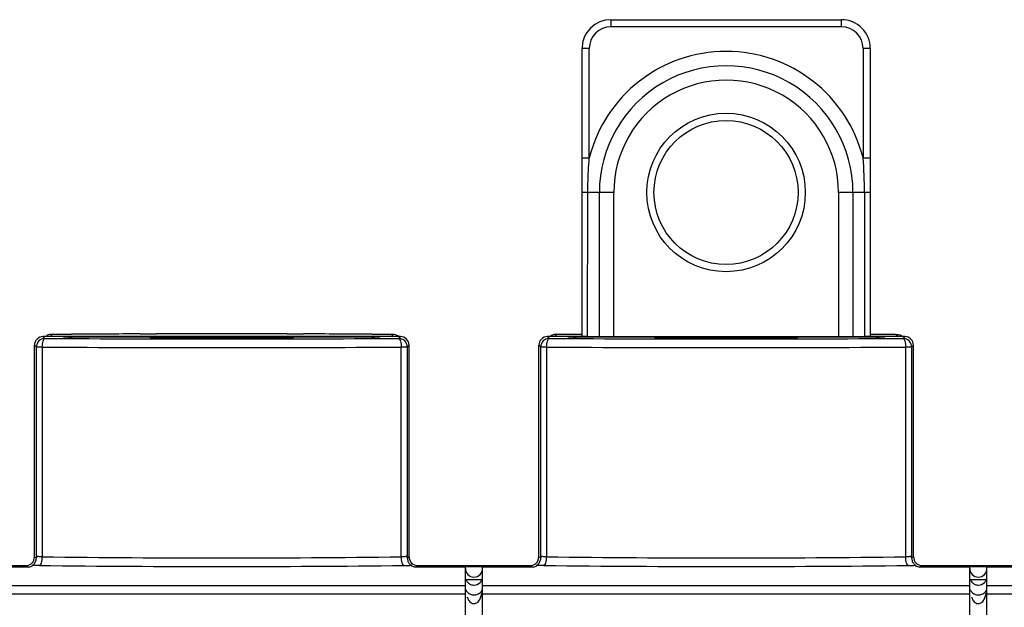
# Model space of a CAD drawing. Header units: millimetres. Extents: x 45 to 367, y 222 to 342.
# Tile 6 of 10: x 217 to 285, y 301 to 342. Entities that reach past the tile are written whole.
import ezdxf

# ---------------------------------------------------------------- set-up
doc = ezdxf.new("R2010")
doc.units = ezdxf.units.MM
doc.header["$LTSCALE"] = 36.957878
doc.layers.get('0').update_dxf_attribs({"linetype": 'CONTINUOUS'})

msp = doc.modelspace()

# ---------------------------------------------------------------- linework, layer by layer
at = {"color": 7}
for p, q in [((258.148, 341.749), (258.148, 341.249)), ((258.148, 341.749), (274.15, 341.749)), ((274.15, 341.249), (274.15, 341.749)), ((274.15, 341.249), (258.148, 341.249)), ((256.148, 319.751), (256.148, 339.75)), ((256.648, 339.749), (256.148, 339.749)), ((256.648, 332.155), (256.648, 339.749)), ((276.148, 339.752), (275.648, 339.752)), ((275.648, 339.752), (275.648, 332.155)), ((276.148, 339.751), (276.148, 319.759)), ((256.148, 332.155), (256.648, 332.155)), ((275.648, 332.155), (276.148, 332.155)), ((258.348, 329.749), (256.148, 329.749)), ((256.533, 319.752), (256.548, 329.749)), ((257.348, 319.753), (257.348, 329.749)), ((258.348, 319.753), (258.348, 329.749)), ((276.148, 329.749), (273.948, 329.749)), ((273.948, 329.749), (273.948, 319.753)), ((274.948, 329.749), (274.948, 319.753)), ((275.748, 329.749), (275.758, 319.753)), ((219.248, 319.754), (219.4, 319.906)), ((219.4, 319.906), (220.117, 319.91)), ((220.117, 319.91), (220.72, 319.913)), ((225.481, 319.93), (226.089, 319.932)), ((226.089, 319.932), (226.618, 319.933)), ((235.678, 319.933), (236.206, 319.932)), ((236.206, 319.932), (236.815, 319.93)), ((241.575, 319.913), (242.157, 319.91)), ((242.157, 319.91), (242.896, 319.906)), ((242.896, 319.906), (243.048, 319.754)), ((254.248, 319.754), (254.399, 319.906)), ((254.399, 319.906), (255.139, 319.91)), ((255.139, 319.91), (255.72, 319.913)), ((255.72, 319.913), (256.088, 319.914)), ((276.208, 319.914), (276.576, 319.913)), ((276.576, 319.913), (277.179, 319.91)), ((277.179, 319.91), (277.896, 319.906)), ((277.896, 319.906), (278.048, 319.754)), ((218.148, 304.45), (218.148, 319.149)), ((218.148, 319.149), (218.278, 319.019)), ((243.548, 319.749), (218.748, 319.749)), ((218.878, 319.619), (218.748, 319.749)), ((220.171, 319.726), (220.148, 319.749)), ((225.548, 319.716), (220.771, 319.716)), ((241.525, 319.716), (236.748, 319.716)), ((242.125, 319.726), (242.148, 319.749)), ((243.548, 319.749), (243.418, 319.619)), ((244.018, 319.019), (244.148, 319.149)), ((244.148, 304.45), (244.148, 319.149)), ((253.148, 304.45), (253.148, 319.149)), ((253.148, 319.149), (253.278, 319.019)), ((256.348, 319.751), (253.748, 319.749)), ((253.878, 319.619), (253.748, 319.749)), ((255.171, 319.726), (255.148, 319.749)), ((260.548, 319.716), (255.771, 319.716)), ((256.534, 319.751), (256.348, 319.751)), ((256.534, 319.753), (275.756, 319.753)), ((276.525, 319.716), (271.748, 319.716)), ((278.548, 319.749), (275.819, 319.751)), ((277.125, 319.726), (277.148, 319.749)), ((278.548, 319.749), (278.418, 319.619)), ((279.018, 319.019), (279.148, 319.149)), ((279.148, 304.45), (279.148, 319.149)), ((218.278, 304.494), (218.278, 319.019)), ((218.691, 319.019), (218.278, 319.019)), ((218.691, 319.019), (218.691, 304.455)), ((243.605, 304.455), (243.605, 319.019)), ((244.018, 319.019), (243.605, 319.019)), ((244.018, 319.019), (244.018, 304.494)), ((253.691, 319.019), (253.278, 319.019)), ((253.278, 304.494), (253.278, 319.019)), ((253.691, 319.019), (253.691, 304.455)), ((279.018, 319.019), (278.605, 319.019)), ((278.605, 304.455), (278.605, 319.019)), ((279.018, 319.019), (279.018, 304.494)), ((218.148, 304.45), (218.28, 304.384)), ((218.278, 304.494), (218.28, 304.384)), ((244.016, 304.384), (244.018, 304.494)), ((244.016, 304.384), (244.148, 304.45)), ((253.148, 304.45), (253.28, 304.384)), ((253.278, 304.494), (253.28, 304.384)), ((279.016, 304.384), (279.018, 304.494)), ((279.016, 304.384), (279.148, 304.45)), ((217.75, 303.749), (193.545, 303.749)), ((193.748, 303.85), (217.548, 303.85)), ((217.548, 303.85), (217.75, 303.749)), ((218.004, 303.864), (218.002, 303.864)), ((218.053, 303.863), (218.003, 303.862)), ((244.545, 303.749), (244.748, 303.85)), ((248.048, 303.749), (244.545, 303.749)), ((244.748, 303.85), (252.548, 303.85)), ((249.248, 303.763), (248.048, 303.763)), ((248.048, 298.682), (248.048, 303.763)), ((249.248, 298.682), (249.248, 303.763)), ((252.75, 303.749), (249.248, 303.749)), ((252.548, 303.85), (252.75, 303.749)), ((253.004, 303.864), (253.002, 303.864)), ((253.053, 303.863), (253.003, 303.862)), ((279.545, 303.749), (279.748, 303.85)), ((283.048, 303.749), (279.545, 303.749)), ((279.748, 303.85), (287.548, 303.85)), ((284.248, 303.763), (283.048, 303.763)), ((283.048, 298.682), (283.048, 303.763)), ((284.248, 298.682), (284.248, 303.763)), ((287.75, 303.749), (284.248, 303.749)), ((248.091, 302.872), (249.204, 302.872)), ((283.091, 302.872), (284.204, 302.872)), ((214.157, 302.468), (248.048, 302.468)), ((249.248, 302.468), (283.048, 302.468)), ((284.248, 302.468), (318.048, 302.468)), ((248.048, 301.869), (214.157, 301.869)), ((248.574, 301.811), (248.648, 301.806)), ((248.648, 301.806), (248.722, 301.811)), ((283.048, 301.869), (249.248, 301.869)), ((283.574, 301.811), (283.648, 301.806)), ((283.648, 301.806), (283.722, 301.811)), ((318.048, 301.869), (284.248, 301.869))]:
    msp.add_line(p, q, dxfattribs=at)
for radius in [5.5, 5]:
    msp.add_circle((266.139, 329.753), radius, dxfattribs=at)
for centre, radius, start, end in [((258.148, 339.749), 2, 90, 179.96071), ((274.15, 339.752), 1.997, 359.98036, 90), ((258.148, 339.749), 1.5, 90, 179.99982), ((274.15, 339.752), 1.497, 0.00018, 90), ((266.148, 329.749), 9.8, 14.21337, 165.78663), ((266.148, 329.749), 8.8, 0, 180.00002), ((266.148, 329.749), 7.8, 359.99991, 180.00002), ((245.927, 329.715), 29.821, 0.06553, 4.69399), ((230.814, -1766.082), 2086.019, 90.146483, 90.277245), ((231.147, -1902.423), 2222.361, 89.883197, 90.11678), ((231.411, -1785.048), 2104.986, 89.72332, 89.852904), ((242.903, 318.922), 0.984, 50.51406, 65.7743), ((218.878, 319.019), 0.6, 90.00362, 179.99638), ((231.148, 2506.602), 2187.018, 269.678546, 270.321454), ((243.418, 319.019), 0.6, 0.00338, 89.99662), ((253.878, 319.019), 0.6, 90.00362, 179.99638), ((266.148, 2506.602), 2187.018, 269.678546, 270.321454), ((278.418, 319.019), 0.6, 0.00338, 89.99662), ((231.148, 2573.17), 2254.186, 269.683375, 270.316624), ((266.148, 2573.17), 2254.186, 269.683375, 270.316624), ((231.148, 1398.648), 1094.264, 269.347742, 270.652258), ((266.148, 1398.648), 1094.264, 269.347742, 270.652258), ((231.148, 1430.497), 1126.713, 269.357036, 270.642963), ((248.648, 303.649), 0.6, 180, 360), ((266.148, 1430.497), 1126.713, 269.357036, 270.642963), ((283.648, 303.649), 0.6, 180, 360), ((248.649, 302.444), 0.637, 276.5691, 286.20741), ((283.649, 302.444), 0.637, 276.5691, 286.20741)]:
    msp.add_arc(centre, radius, start, end, dxfattribs=at)
for centre, major_axis, ratio, start_param, end_param in [((218.748, 319.149), (-0.424, 0.424), 0.999695, 5.497939, 7.068431), ((220.771, 319.726), (0.6, 0), 0.017455, -3.124139, -1.570796), ((225.548, 319.705), (0.6, 0), 0.017455, 0, 1.570796), ((226.748, 319.696), (0.6, 0), 0.017455, -3.141593, -1.703316), ((231.148, 320.273), (33.9, 0), 0.017455, -1.703316, -1.438277), ((235.548, 319.696), (0.6, 0), 0.017455, -1.438277, 0), ((236.748, 319.705), (0.6, 0), 0.017455, 1.570796, 3.141593), ((241.525, 319.726), (0.6, 0), 0.017455, -1.570796, -0.017453), ((243.548, 319.149), (-0.424, -0.424), 0.999695, 8.639532, 10.210024), ((253.748, 319.149), (-0.424, 0.424), 0.999695, 5.497939, 7.068431), ((255.771, 319.726), (0.6, 0), 0.017455, -3.124139, -1.570796), ((260.548, 319.705), (0.6, 0), 0.017455, 0, 1.570796), ((261.748, 319.696), (0.6, 0), 0.017455, 3.141593, 4.579869), ((266.148, 320.273), (33.9, 0), 0.017455, -1.703316, -1.438277), ((270.548, 319.696), (0.6, 0), 0.017455, -1.438277, 0), ((271.748, 319.705), (0.6, 0), 0.017455, 1.570796, 3.141593), ((276.525, 319.726), (0.6, 0), 0.017455, -1.570796, -0.017453), ((278.548, 319.149), (-0.424, -0.424), 0.999695, 8.639532, 10.210024), ((217.548, 304.45), (0.537, -0.268), 0.99981, -1.107103, 0.463541), ((244.748, 304.45), (0.537, 0.268), 0.99981, 2.678052, 4.248696), ((252.548, 304.45), (0.537, -0.268), 0.99981, -1.107103, 0.463541), ((279.748, 304.45), (0.537, 0.268), 0.99981, 2.678052, 4.248696)]:
    msp.add_ellipse(centre, major_axis=major_axis, ratio=ratio, start_param=start_param, end_param=end_param, dxfattribs=at)
for points, knots in [([(256.548, 329.749), (256.548, 329.951), (256.557, 330.754), (256.599, 331.556), (256.648, 332.155)], [0, 0, 0, 0, 0.251466, 1, 1, 1, 1]), ([(218.691, 319.019), (218.692, 319.16), (218.713, 319.354), (218.786, 319.556), (218.849, 319.617), (218.878, 319.619)], [0, 0, 0, 0, 0.648579, 0.868685, 1, 1, 1, 1]), ([(243.418, 319.619), (243.447, 319.617), (243.511, 319.555), (243.584, 319.35), (243.604, 319.153), (243.605, 319.009)], [0, 0, 0, 0, 0.130854, 0.351113, 1, 1, 1, 1]), ([(253.691, 319.019), (253.692, 319.16), (253.713, 319.354), (253.786, 319.556), (253.849, 319.617), (253.878, 319.619)], [0, 0, 0, 0, 0.648579, 0.868685, 1, 1, 1, 1]), ([(275.819, 319.751), (275.849, 319.751), (275.945, 319.752), (276.041, 319.753), (276.106, 319.755)], [0, 0, 0, 0, 0.316154, 1, 1, 1, 1]), ([(278.418, 319.619), (278.447, 319.617), (278.511, 319.555), (278.584, 319.35), (278.604, 319.153), (278.605, 319.009)], [0, 0, 0, 0, 0.130854, 0.351113, 1, 1, 1, 1]), ([(218, 303.863), (218.005, 303.869), (218.027, 303.882), (218.07, 303.918), (218.135, 303.979), (218.176, 304.037), (218.196, 304.07)], [0, 0, 0, 0, 0.072026, 0.266187, 0.592758, 1, 1, 1, 1]), ([(218.196, 304.07), (218.238, 304.142), (218.274, 304.249), (218.28, 304.358), (218.28, 304.384)], [0, 0, 0, 0, 0.760706, 1, 1, 1, 1]), ([(218.691, 304.455), (218.636, 304.456), (218.538, 304.459), (218.413, 304.468), (218.33, 304.476), (218.293, 304.485), (218.279, 304.49), (218.278, 304.494)], [0, 0, 0, 0, 0.391377, 0.703779, 0.913444, 0.972805, 1, 1, 1, 1]), ([(218.504, 303.855), (218.532, 303.858), (218.593, 303.921), (218.67, 304.12), (218.689, 304.314), (218.691, 304.455)], [0, 0, 0, 0, 0.129648, 0.353876, 1, 1, 1, 1]), ([(244.018, 304.494), (244.017, 304.49), (244.003, 304.485), (243.966, 304.476), (243.882, 304.468), (243.757, 304.459), (243.659, 304.456), (243.605, 304.455)], [0, 0, 0, 0, 0.027181, 0.08653, 0.296184, 0.608593, 1, 1, 1, 1]), ([(243.791, 303.855), (243.763, 303.858), (243.703, 303.921), (243.626, 304.12), (243.606, 304.315), (243.605, 304.455)], [0, 0, 0, 0, 0.129889, 0.354383, 1, 1, 1, 1]), ([(244.016, 304.384), (244.015, 304.318), (244.036, 304.184), (244.112, 304.04), (244.188, 303.952), (244.237, 303.909), (244.27, 303.881), (244.288, 303.871), (244.291, 303.866)], [0, 0, 0, 0, 0.326805, 0.650398, 0.789994, 0.90062, 0.971764, 1, 1, 1, 1]), ([(253, 303.863), (253.005, 303.869), (253.027, 303.882), (253.07, 303.918), (253.135, 303.979), (253.176, 304.037), (253.196, 304.07)], [0, 0, 0, 0, 0.072011, 0.266177, 0.592751, 1, 1, 1, 1]), ([(253.196, 304.07), (253.238, 304.142), (253.274, 304.249), (253.28, 304.358), (253.28, 304.384)], [0, 0, 0, 0, 0.760706, 1, 1, 1, 1]), ([(253.691, 304.455), (253.636, 304.456), (253.538, 304.459), (253.413, 304.468), (253.33, 304.476), (253.293, 304.485), (253.279, 304.49), (253.278, 304.494)], [0, 0, 0, 0, 0.391377, 0.703779, 0.913444, 0.972805, 1, 1, 1, 1]), ([(253.504, 303.855), (253.532, 303.858), (253.593, 303.921), (253.67, 304.12), (253.689, 304.314), (253.691, 304.455)], [0, 0, 0, 0, 0.129648, 0.353876, 1, 1, 1, 1]), ([(279.018, 304.494), (279.017, 304.49), (279.003, 304.485), (278.966, 304.476), (278.882, 304.468), (278.757, 304.459), (278.659, 304.456), (278.605, 304.455)], [0, 0, 0, 0, 0.027181, 0.08653, 0.296184, 0.608593, 1, 1, 1, 1]), ([(278.791, 303.855), (278.763, 303.858), (278.703, 303.921), (278.626, 304.12), (278.606, 304.315), (278.605, 304.455)], [0, 0, 0, 0, 0.129889, 0.354383, 1, 1, 1, 1]), ([(279.016, 304.384), (279.015, 304.318), (279.036, 304.184), (279.112, 304.04), (279.188, 303.952), (279.237, 303.909), (279.27, 303.881), (279.288, 303.871), (279.291, 303.866)], [0, 0, 0, 0, 0.326805, 0.650398, 0.789994, 0.90062, 0.971764, 1, 1, 1, 1]), ([(217.75, 303.749), (217.799, 303.75), (217.895, 303.764), (217.975, 303.825), (218.003, 303.862)], [0, 0, 0, 0, 0.510422, 1, 1, 1, 1]), ([(218.504, 303.855), (218.464, 303.856), (218.313, 303.857), (218.163, 303.864), (218.053, 303.863)], [0, 0, 0, 0, 0.266821, 1, 1, 1, 1]), ([(243.792, 303.855), (243.838, 303.856), (244.004, 303.858), (244.171, 303.862), (244.291, 303.866)], [0, 0, 0, 0, 0.277778, 1, 1, 1, 1]), ([(244.545, 303.749), (244.496, 303.75), (244.398, 303.764), (244.319, 303.828), (244.291, 303.866)], [0, 0, 0, 0, 0.512617, 1, 1, 1, 1]), ([(252.75, 303.749), (252.799, 303.75), (252.895, 303.764), (252.975, 303.825), (253.003, 303.862)], [0, 0, 0, 0, 0.510411, 1, 1, 1, 1]), ([(253.504, 303.855), (253.464, 303.856), (253.313, 303.857), (253.163, 303.864), (253.053, 303.863)], [0, 0, 0, 0, 0.266821, 1, 1, 1, 1]), ([(278.792, 303.855), (278.838, 303.856), (279.004, 303.858), (279.171, 303.862), (279.291, 303.866)], [0, 0, 0, 0, 0.277778, 1, 1, 1, 1]), ([(279.545, 303.749), (279.496, 303.75), (279.398, 303.764), (279.319, 303.828), (279.291, 303.866)], [0, 0, 0, 0, 0.512617, 1, 1, 1, 1]), ([(248.083, 302.176), (248.093, 302.152), (248.142, 302.046), (248.227, 301.958), (248.302, 301.908)], [0, 0, 0, 0, 0.221757, 1, 1, 1, 1]), ([(248.827, 301.832), (248.924, 301.86), (249.085, 301.953), (249.184, 302.105), (249.212, 302.174)], [0, 0, 0, 0, 0.578068, 1, 1, 1, 1]), ([(283.083, 302.176), (283.093, 302.152), (283.142, 302.046), (283.227, 301.958), (283.302, 301.908)], [0, 0, 0, 0, 0.221757, 1, 1, 1, 1]), ([(283.827, 301.832), (283.924, 301.86), (284.085, 301.953), (284.184, 302.105), (284.212, 302.174)], [0, 0, 0, 0, 0.578068, 1, 1, 1, 1]), ([(248.277, 301.455), (248.33, 301.375), (248.432, 301.259), (248.625, 301.194), (248.828, 301.233), (249.009, 301.412), (249.094, 301.583), (249.128, 301.67)], [0, 0, 0, 0, 0.247704, 0.378222, 0.509584, 0.758746, 1, 1, 1, 1]), ([(248.302, 301.908), (248.319, 301.897), (248.403, 301.848), (248.498, 301.819), (248.574, 301.811)], [0, 0, 0, 0, 0.213489, 1, 1, 1, 1]), ([(283.277, 301.455), (283.33, 301.375), (283.432, 301.259), (283.625, 301.194), (283.828, 301.233), (284.009, 301.412), (284.094, 301.583), (284.128, 301.67)], [0, 0, 0, 0, 0.247704, 0.378222, 0.509584, 0.758746, 1, 1, 1, 1]), ([(283.302, 301.908), (283.319, 301.897), (283.403, 301.848), (283.498, 301.819), (283.574, 301.811)], [0, 0, 0, 0, 0.213489, 1, 1, 1, 1])]:
    msp.add_open_spline(points, degree=3, knots=knots, dxfattribs=at)
for points in [[(219.4, 319.906), (219.26, 319.907), (219.116, 319.877), (218.989, 319.819)], [(243.307, 319.819), (243.179, 319.877), (243.036, 319.907), (242.896, 319.906)], [(254.399, 319.906), (254.26, 319.906), (254.117, 319.875), (253.989, 319.818)], [(277.896, 319.906), (278.036, 319.907), (278.179, 319.877), (278.306, 319.819)], [(275.819, 319.751), (275.798, 319.752), (275.777, 319.754), (275.756, 319.751)], [(248.091, 302.872), (248.121, 302.799), (248.166, 302.731), (248.221, 302.675)], [(249.075, 302.675), (249.13, 302.731), (249.175, 302.799), (249.204, 302.872)], [(283.091, 302.872), (283.124, 302.791), (283.177, 302.714), (283.242, 302.655)], [(284.075, 302.675), (284.13, 302.731), (284.175, 302.799), (284.204, 302.872)], [(248.221, 302.675), (248.276, 302.619), (248.344, 302.573), (248.417, 302.543)], [(248.417, 302.543), (248.489, 302.513), (248.569, 302.497), (248.648, 302.497)], [(248.648, 302.497), (248.802, 302.497), (248.966, 302.565), (249.075, 302.675)], [(283.242, 302.655), (283.293, 302.608), (283.353, 302.57), (283.417, 302.543)], [(283.417, 302.543), (283.489, 302.513), (283.569, 302.497), (283.648, 302.497)], [(283.648, 302.497), (283.802, 302.497), (283.966, 302.565), (284.075, 302.675)], [(248.162, 301.687), (248.192, 301.606), (248.229, 301.527), (248.277, 301.455)], [(249.128, 301.67), (249.166, 301.769), (249.194, 301.873), (249.213, 301.978)], [(283.162, 301.687), (283.192, 301.606), (283.229, 301.527), (283.277, 301.455)], [(284.128, 301.67), (284.166, 301.769), (284.194, 301.873), (284.213, 301.978)]]:
    msp.add_open_spline(points, degree=3, dxfattribs=at)

doc.saveas('drawing.dxf')
